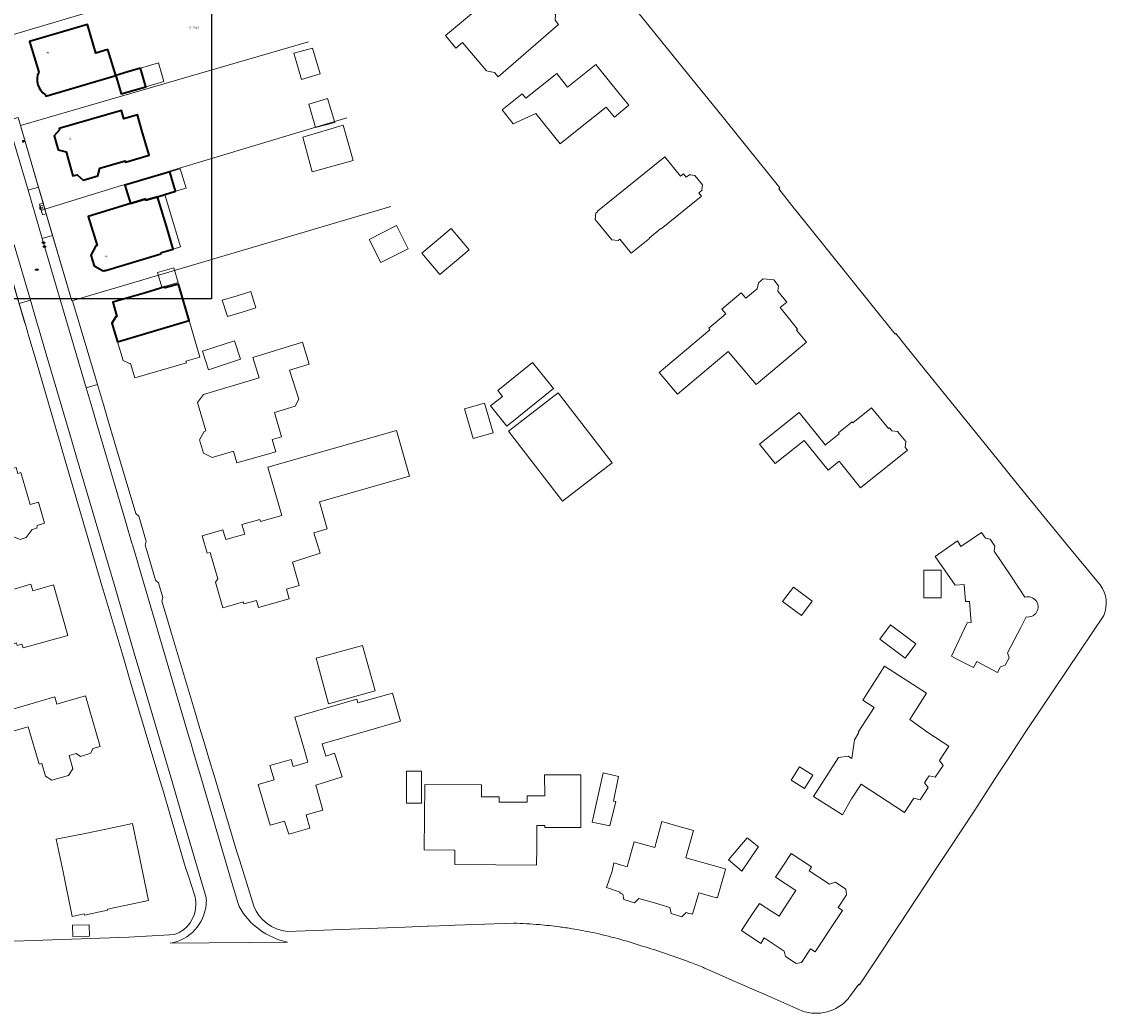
# Model space of a CAD drawing. Header units: metres. Extents: x 183765 to 187731, y 443805 to 446163.
# Tile 41 of 120: x 186868 to 187059, y 444040 to 444214. Entities that reach past the tile are written whole.
import ezdxf
from ezdxf.enums import TextEntityAlignment as Align

# ---------------------------------------------------------------- set-up
doc = ezdxf.new("R2010")
doc.units = ezdxf.units.M
doc.layers.get('0').update_dxf_attribs({"lineweight": 25})
for name, color, linetype, lineweight in [('B-WE-GR-BOOM-S', 253, 'Continuous', 25), ('B-WE-IE-MEUBILAIR-S', 7, 'Continuous', 25), ('B-WE-IE-MEUBILAIR_WEGMEUBILAIR-GV', 7, 'Continuous', 18), ('B-WE-OG-BEBOUWING-GV', 7, 'Continuous', 35), ('B-WE-OG-BEBOUWING-T18', 10, 'Continuous', 18), ('B-WE-OG-BEBOUWING_LUIFEL-GV', 7, 'Continuous', 18), ('B-WE-OG-TERREIN_ERF-GV', 7, 'Continuous', 18), ('B-WE-VH-GESLOTENVERHARDING_ASFALT-GV', 10, 'Continuous', 18), ('B-WE-VH-ONVERHARD_ZAND-GV', 210, 'Continuous', 18), ('B-WE-VH-OPENVERHARDING_BETONSTRAATSTEEN-GV', 90, 'Continuous', 18)]:
    doc.layers.add(name, color=color, linetype=linetype, lineweight=lineweight)
doc.layers.add('B-WE-KG-GRENS_PERCEEL-G', color=7, linetype='Continuous', lineweight=13, true_color=0xa55252)
doc.layers.add('B-WE-KG-GRENS_PERCEEL-S', color=7, linetype='Continuous', lineweight=25, true_color=0xa55252)
doc.styles.add('NLCS-ISO', font='NLCS-ISO.ttf')
doc.styles.add('NLCS-ISO-M200-T18', font='NLCS-ISO.ttf', dxfattribs={"height": 0.36})

# ---------------------------------------------------------------- blocks, each defined once
blk = doc.blocks.new('SIE-MEUBILAIR_PAAL_LICHTMAST-SO')
for points in [[(-0.62, 0), (-1, 0)], [(-0.71, 0.71), (-0.44, 0.44)], [(0, 1), (0, 0.62)], [(0.44, 0.44), (0.71, 0.71)], [(1, 0), (0.62, 0)], [(-0.71, -0.71), (-0.44, -0.44)], [(0, -0.62), (0, -1)], [(0.44, -0.44), (0.71, -0.71)]]:
    blk.add_lwpolyline(points)
blk.add_circle((0, 0), 0.5)
blk = doc.blocks.new('SIE-MEUBILAIR_PUT_RIOOLPUT-SO')
blk.add_ellipse((0, 0), major_axis=(1.25, 0), ratio=0.54)
at = {"style": 'NLCS-ISO'}
blk.add_text('ri', height=0.75, dxfattribs=at).set_placement((-0.04, 0.07), align=Align.MIDDLE_CENTER)
blk = doc.blocks.new('SIE-MEUBILAIR_PUT_KOLK-SO')
blk.add_ellipse((0, 0), major_axis=(1.25, 0), ratio=0.54)
at = {"style": 'NLCS-ISO'}
blk.add_text('klk', height=0.75, dxfattribs=at).set_placement((0.03, 0), align=Align.MIDDLE_CENTER)
blk = doc.blocks.new('SGR-BOOM_GBKN-SO')
at = {"linetype": 'ByBlock', "lineweight": 18}
h = blk.add_hatch(color=0, dxfattribs=at)
h.dxf.hatch_style = 1
edge = h.paths.add_edge_path()
edge.add_arc((0, 0), 0.25, 0, 360)
at = {"color": 0, "linetype": 'ByBlock', "lineweight": 18}
for radius in [2, 0.25]:
    blk.add_circle((0, 0), radius, dxfattribs=at)
at = {"color": 0, "linetype": 'ByBlock', "lineweight": 18, "style": 'NLCS-ISO'}
blk.add_attdef('SOORT', (2.5, 0), '', height=1.5, dxfattribs=at)
blk = doc.blocks.new('SKG-PERCEELNUMMER-SO')
at = {"style": 'NLCS-ISO', "oblique": 10, "flags": 1}
for tag, p in [('GEMEENTECODE', (0, 2.55)), ('PERCEELGROOTTE', (0, -2.45))]:
    blk.add_attdef(tag, text='', height=1.8, dxfattribs=at).set_placement(p, align=Align.MIDDLE_CENTER)
at = {"style": 'NLCS-ISO', "oblique": 10}
blk.add_attdef('SECTIE', text='', height=1.8, dxfattribs=at).set_placement((-0.5, 0), align=Align.MIDDLE_RIGHT)
blk.add_attdef('PERCEELNUMMER', text='', height=1.8, dxfattribs=at).set_placement((0.5, 0), align=Align.MIDDLE_LEFT)

msp = doc.modelspace()

# ---------------------------------------------------------------- linework, layer by layer
msp.add_lwpolyline([(186049.481, 444796.829), (186901.387, 444796.829), (186901.387, 444165.242), (186049.481, 444165.242)], close=True)
at = {"layer": 'B-WE-IE-MEUBILAIR_WEGMEUBILAIR-GV', "flags": 128}
msp.add_lwpolyline([(186871.762, 444182.14), (186871.137, 444181.926), (186871.669, 444180.023), (186872.326, 444180.215)], close=True, dxfattribs=at)
at = {"layer": 'B-WE-KG-GRENS_PERCEEL-G', "flags": 128}
for points in [[(186863.34, 444210.829), (186911.232, 444225.038)], [(186918.489, 444210.49), (186867.771, 444195.77)], [(186872.088, 444181.026), (186884.951, 444185.016), (186889.458, 444186.308), (186894.017, 444187.691), (186925.184, 444197.07)], [(186867.771, 444195.77), (186872.088, 444181.026)], [(186872.088, 444181.026), (186876.803, 444164.925)], [(186932.962, 444181.478), (186876.803, 444164.925)], [(186866.003, 444169.806), (186868.582, 444161.006)]]:
    msp.add_lwpolyline(points, dxfattribs=at)
at = {"layer": 'B-WE-OG-BEBOUWING-GV', "flags": 128}
for points in [[(186883.173, 444209.125), (186881.044, 444208.486), (186879.567, 444213.542), (186875.156, 444212.242), (186869.401, 444210.546), (186870.994, 444205.139)], [(186872.176, 444201.129), (186872.234, 444200.932), (186884.543, 444204.56), (186883.173, 444209.125)]]:
    msp.add_lwpolyline(points, dxfattribs=at)
at = {"layer": 'B-WE-OG-BEBOUWING-GV'}
msp.add_lwpolyline([(186870.994, 444205.139, 0.3633415), (186872.176, 444201.129)], format="xyb", dxfattribs=at)
at = {"layer": 'B-WE-OG-BEBOUWING-GV', "flags": 128}
for points in [[(186888.887, 444205.818), (186886.672, 444205.188), (186884.543, 444204.56), (186885.505, 444201.298), (186889.848, 444202.556)], [(186889.158, 444194.897), (186888.375, 444197.622), (186885.952, 444196.926), (186885.534, 444198.381), (186874.609, 444195.225), (186874.666, 444195.017), (186873.711, 444193.928), (186874.42, 444191.477), (186875.8, 444191.12), (186877.019, 444186.881), (186877.749, 444187.092), (186878.79, 444186.155), (186881.375, 444186.895), (186881.757, 444188.243), (186886.214, 444189.537), (186886.275, 444189.325), (186890.415, 444190.521)], [(186893.183, 444183.612), (186895.07, 444184.175), (186894.052, 444187.593), (186886.164, 444185.243), (186887.128, 444182.009), (186889.691, 444182.782), (186889.764, 444182.804), (186889.821, 444182.611), (186891.896, 444183.229)], [(186891.896, 444183.229), (186889.821, 444182.611), (186889.764, 444182.804), (186889.691, 444182.782), (186887.128, 444182.009), (186879.715, 444179.772), (186881.254, 444174.671), (186881.038, 444174.57), (186880.178, 444172.942), (186880.725, 444171.088), (186882.315, 444170.195), (186882.58, 444170.275), (186882.6, 444170.209), (186892.456, 444173.165), (186892.621, 444173.396), (186894.661, 444174.008), (186893.451, 444178.043)], [(186884.866, 444157.712), (186897.464, 444161.444), (186895.565, 444167.865), (186893.265, 444167.191), (186893.204, 444167.402), (186889.788, 444166.317), (186884.009, 444164.705), (186884.721, 444162.149), (186884.562, 444162.088), (186883.887, 444160.982)]]:
    msp.add_lwpolyline(points, close=True, dxfattribs=at)
at = {"layer": 'B-WE-OG-BEBOUWING_LUIFEL-GV', "flags": 128}
for points in [[(186888.881, 444205.839), (186889.842, 444202.576), (186893.03, 444203.516), (186892.069, 444206.779)], [(186894.052, 444187.593), (186895.07, 444184.175), (186896.916, 444184.725), (186895.898, 444188.143)], [(186893.183, 444183.612), (186891.896, 444183.229), (186893.451, 444178.043), (186894.661, 444174.008), (186895.947, 444174.394)], [(186891.92, 444169.906), (186892.678, 444167.302), (186895.531, 444168.133), (186894.773, 444170.736)]]:
    msp.add_lwpolyline(points, close=True, dxfattribs=at)
at = {"layer": 'B-WE-OG-TERREIN_ERF-GV', "flags": 128}
for points in [[(186953.264, 444218.992), (186956.091, 444221.373), (186956.689, 444220.623), (186957.694, 444220.519), (186961.944, 444215.248), (186961.834, 444214.257), (186962.441, 444213.499), (186951.805, 444204.319), (186951.158, 444205.086), (186949.75, 444205.388), (186945.564, 444210.352), (186944.406, 444209.376), (186942.554, 444211.574), (186952.47, 444219.934)], [(186919.137, 444209.347), (186920.494, 444204.855), (186917.225, 444203.868), (186915.88, 444208.454)], [(186884.543, 444204.56), (186886.672, 444205.188), (186888.887, 444205.818), (186889.848, 444202.556), (186885.505, 444201.298)], [(186962.123, 444204.871), (186964.043, 444202.475), (186969.021, 444206.466), (186973.325, 444201.098), (186974.822, 444199.322), (186972.299, 444197.195), (186970.802, 444198.97), (186966.044, 444195.152), (186962.752, 444192.511), (186958.475, 444197.845), (186954.485, 444196.028), (186952.514, 444198.486), (186956.064, 444201.333), (186956.708, 444200.53)], [(186919.713, 444195.386), (186918.507, 444199.497), (186921.811, 444200.494), (186923.089, 444196.26)], [(186886.275, 444189.325), (186886.214, 444189.537), (186881.757, 444188.243), (186881.375, 444186.895), (186878.79, 444186.155), (186877.749, 444187.092), (186877.019, 444186.881), (186875.8, 444191.12), (186874.42, 444191.477), (186873.711, 444193.928), (186874.666, 444195.017), (186874.609, 444195.225), (186885.534, 444198.381), (186885.952, 444196.926), (186888.375, 444197.622), (186889.158, 444194.897), (186890.415, 444190.521)], [(186924.578, 444195.784), (186926.334, 444189.591), (186919.085, 444187.599), (186917.449, 444193.718)], [(186984.45, 444187.241), (186984.929, 444186.653), (186985.523, 444187.135), (186985.597, 444187.053), (186986.415, 444186.965), (186987.752, 444185.297), (186987.657, 444184.471), (186987.732, 444184.382), (186987.146, 444183.883), (186987.623, 444183.301), (186980.525, 444177.567), (186980.46, 444177.648), (186978.382, 444175.959), (186978.437, 444175.87), (186975.235, 444173.294), (186973.259, 444175.747), (186972.947, 444175.496), (186971.836, 444175.615), (186968.918, 444179.235), (186969.037, 444180.346), (186969.349, 444180.597), (186969.286, 444180.675), (186981.175, 444190.258), (186983.935, 444186.834)], [(186895.07, 444184.175), (186893.183, 444183.612), (186891.896, 444183.229), (186893.451, 444178.043), (186894.661, 444174.008), (186892.621, 444173.396), (186892.456, 444173.165), (186882.6, 444170.209), (186882.58, 444170.275), (186882.315, 444170.195), (186880.725, 444171.088), (186880.178, 444172.942), (186881.038, 444174.57), (186881.254, 444174.671), (186879.715, 444179.772), (186887.128, 444182.009), (186886.164, 444185.243), (186894.052, 444187.593)], [(186931.192, 444171.626), (186929.108, 444175.727), (186933.918, 444178.17), (186936.002, 444174.069)], [(186938.387, 444173.302), (186943.549, 444177.644), (186946.726, 444173.867), (186941.564, 444169.525)], [(186997.38, 444167.048), (186997.611, 444168.076), (186998.442, 444168.78), (187000.303, 444168.577), (187001.127, 444167.557), (187001.03, 444166.637), (187002.608, 444164.694), (187001.412, 444163.723), (187004.489, 444159.909), (187004.325, 444159.778), (187006.049, 444157.636), (186997.227, 444150.171), (186992.282, 444156.015), (186983.389, 444148.49), (186980.171, 444152.292), (186989.063, 444159.819), (186988.898, 444160.083), (186991.867, 444162.595), (186991.172, 444163.417), (186994.603, 444166.319), (186995.402, 444165.374)], [(186884.866, 444157.712), (186883.887, 444160.982), (186884.562, 444162.088), (186884.721, 444162.149), (186884.009, 444164.705), (186889.788, 444166.317), (186893.204, 444167.402), (186893.265, 444167.191), (186895.565, 444167.865), (186897.464, 444161.444), (186899.364, 444155.022), (186896.892, 444154.298), (186896.972, 444154.024), (186887.92, 444151.37), (186887.137, 444153.885), (186886.968, 444153.865), (186885.848, 444154.433)], [(186906.781, 444162.928), (186904.184, 444162.129), (186903.3, 444165.003), (186905.896, 444165.802), (186908.337, 444166.553), (186909.221, 444163.679)], [(186917.401, 444157.615), (186918.57, 444153.784), (186915.129, 444152.735), (186916.748, 444147.635), (186916.097, 444146.379), (186912.46, 444145.246), (186913.728, 444141.009), (186912.088, 444140.518), (186912.703, 444138.329), (186905.871, 444136.41), (186905.288, 444138.483), (186901.487, 444137.345), (186899.999, 444138.132), (186899.292, 444140.482), (186900.114, 444141.949), (186900.417, 444142.047), (186898.927, 444147.004), (186900.01, 444148.418), (186909.777, 444151.341), (186908.676, 444154.953)], [(186906.494, 444154.641), (186900.863, 444152.79), (186899.794, 444156.044), (186905.424, 444157.895)], [(186951.76, 444149.11), (186957.877, 444154.066), (186961.577, 444149.499), (186955.459, 444144.543), (186953.372, 444142.853), (186950.487, 444146.415), (186952.573, 444148.106)], [(186953.641, 444141.995), (186962.411, 444148.742), (186971.909, 444136.395), (186963.139, 444129.648)], [(186950.928, 444141.671), (186947.421, 444140.669), (186945.921, 444145.918), (186949.428, 444146.92)], [(187009.484, 444139.577), (187009.446, 444139.624), (187011.844, 444141.541), (187011.707, 444141.713), (187014.119, 444143.63), (187014.254, 444143.467), (187017.531, 444146.086), (187020.504, 444142.428), (187020.659, 444142.554), (187021.069, 444142.049), (187022.096, 444141.953), (187023.534, 444140.162), (187023.412, 444139.128), (187023.827, 444138.626), (187015.565, 444132.017), (187011.823, 444136.695), (187009.879, 444135.139), (187005.642, 444140.359), (187000.55, 444136.288), (186997.809, 444139.718), (187004.769, 444145.28), (187009.388, 444139.501)], [(186916.822, 444114.819), (186914.588, 444114.176), (186915.069, 444112.505), (186909.676, 444110.953), (186909.31, 444112.223), (186907.112, 444111.59), (186907.01, 444111.943), (186903.397, 444110.902), (186902.094, 444115.43), (186902.483, 444115.991), (186901.139, 444120.661), (186900.613, 444120.51), (186899.732, 444123.569), (186903.411, 444124.628), (186903.903, 444122.919), (186907.233, 444123.878), (186906.747, 444125.565), (186909.888, 444126.469), (186909.997, 444126.09), (186913.742, 444127.169), (186911.324, 444135.631), (186933.963, 444142.099), (186936.256, 444134.073), (186920.422, 444129.549), (186921.729, 444124.828), (186919.414, 444124.118), (186920.518, 444120.517), (186915.632, 444118.953)], [(186852.554, 444130.086), (186856.961, 444131.36), (186856.607, 444132.583), (186863.187, 444134.413), (186867.01, 444135.591), (186867.334, 444134.54), (186867.853, 444134.69), (186869.472, 444129.084), (186870.953, 444129.522), (186872.023, 444125.8), (186870.711, 444125.378), (186870.68, 444124.952), (186869.867, 444124.708), (186868.815, 444123.275), (186867.724, 444122.959), (186866.167, 444123.597), (186857.09, 444120.973), (186855.78, 444125.501), (186856.371, 444125.673), (186856.807, 444126.266), (186856.659, 444126.779), (186855.667, 444126.91), (186853.642, 444126.324)], [(187026.71, 444114.814), (187026.71, 444117.556), (187029.748, 444117.556), (187029.748, 444114.814), (187029.748, 444112.648), (187026.71, 444112.648)], [(186860.33, 444112.408), (186861.281, 444112.68), (186867.862, 444114.561), (186869.627, 444115.065), (186869.957, 444113.911), (186873.582, 444114.947), (186876.118, 444106.073), (186868.245, 444103.853), (186868.052, 444104.526), (186867.235, 444104.293), (186867.098, 444104.774), (186863.809, 444103.834), (186861.498, 444103.174), (186858.97, 444112.019), (186854.07, 444110.619), (186852.971, 444114.465), (186859.23, 444116.254)], [(187001.877, 444112.036), (187003.76, 444114.533), (187007.047, 444112.056), (187005.165, 444109.558)], [(187025.325, 444104.572), (187023.437, 444102.057), (187018.972, 444105.408), (187020.86, 444107.923)], [(186927.99, 444104.288), (186930.179, 444096.287), (186922.006, 444094.051), (186919.817, 444102.052)], [(187024.225, 444091.27), (187027.442, 444089.012), (187031.134, 444086.557), (187029.447, 444084.086), (187030.127, 444083.206), (187028.72, 444081.155), (187027.66, 444081.364), (187027.26, 444080.749), (187026.861, 444080.134), (187027.502, 444079.315), (187026.055, 444077.114), (187024.974, 444077.423), (187023.287, 444074.921), (187015.714, 444079.923), (187014.017, 444077.332), (187012.395, 444074.494), (187007.326, 444077.719), (187011.714, 444084.615), (187013.432, 444084.827), (187014.051, 444084.404), (187014.517, 444087.716), (187015.261, 444088.968), (187015.172, 444089.03), (187017.964, 444093.369), (187015.961, 444094.658), (187019.82, 444100.657), (187027.198, 444095.91)], [(186869.142, 444089.979), (186866.026, 444089.074), (186865.046, 444092.685), (186873.842, 444095.24), (186874.211, 444093.97), (186875.377, 444094.308), (186879.218, 444095.424), (186881.801, 444086.534), (186880.535, 444086.166), (186880.191, 444085.322), (186878.347, 444084.787), (186877.604, 444085.316), (186876.338, 444084.948), (186877.019, 444082.602), (186876.252, 444081.44), (186873.288, 444080.591), (186872.185, 444081.276), (186871.525, 444083.55), (186871.049, 444083.412)], [(186911.687, 444083.169), (186914.572, 444083.991), (186915.407, 444084.229), (186915.765, 444083.032), (186918.346, 444083.752), (186917.674, 444086.064), (186916.038, 444091.69), (186926.946, 444094.862), (186927.131, 444094.224), (186933.227, 444095.893), (186934.65, 444091), (186928.582, 444089.236), (186920.858, 444086.99), (186921.487, 444084.827), (186923.063, 444085.328), (186924.374, 444081.211), (186919.743, 444079.735), (186921.001, 444075.324), (186918.052, 444074.474), (186918.712, 444072.162), (186914.985, 444071.091), (186914.231, 444073.389), (186911.729, 444072.68), (186909.605, 444079.853), (186912.395, 444080.682)], [(187005.704, 444079.118), (187003.369, 444080.604), (187004.855, 444082.939), (187007.19, 444081.453)], [(186935.71, 444076.575), (186935.71, 444082.185), (186938.359, 444082.185), (186938.359, 444076.575)], [(186951.39, 444065.683), (186944.189, 444065.746), (186944.211, 444068.275), (186938.813, 444068.318), (186938.905, 444079.848), (186948.891, 444079.768), (186948.874, 444077.666), (186951.186, 444077.666), (186951.994, 444077.666), (186951.994, 444076.731), (186956.902, 444076.731), (186956.902, 444077.822), (186960.018, 444077.822), (186960.006, 444081.512), (186966.388, 444081.512), (186966.388, 444072.279), (186960.037, 444072.28), (186960.035, 444072.635), (186958.648, 444072.646), (186958.618, 444068.619), (186958.591, 444065.619)], [(186972.97, 444081.272), (186972.136, 444076.903), (186972.513, 444076.843), (186971.5, 444072.554), (186968.382, 444073.209), (186970.317, 444081.865)], [(186979.311, 444059.001), (186976.573, 444059.804), (186975.79, 444059.035), (186973.938, 444059.581), (186973.739, 444060.576), (186973.217, 444060.75), (186973.264, 444060.892), (186970.883, 444061.74), (186971.89, 444064.566), (186972.205, 444066.04), (186974.501, 444065.372), (186975.396, 444068.52), (186975.747, 444069.772), (186979.369, 444068.756), (186980.646, 444073.31), (186983.432, 444072.529), (186986.218, 444071.747), (186984.87, 444066.94), (186991.784, 444065.001), (186991.755, 444064.905), (186991.851, 444064.877), (186990.388, 444059.956), (186990.292, 444059.984), (186990.264, 444059.888), (186987.158, 444060.798), (186986.035, 444057.027), (186985.389, 444057.217), (186985.367, 444057.143), (186984.88, 444057.324), (186984.117, 444056.567), (186982.271, 444057.118), (186982.049, 444058.197)], [(186888.78, 444066.838), (186890.32, 444059.432), (186883.909, 444058.099), (186883.075, 444057.926), (186883.12, 444057.71), (186879.027, 444056.859), (186878.982, 444057.075), (186876.907, 444056.643), (186875.281, 444064.464), (186874.09, 444070.198), (186879.437, 444071.3), (186885.309, 444072.531), (186887.491, 444072.988)], [(186997.601, 444068.873), (186997.397, 444068.575), (186994.674, 444064.59), (186994.219, 444064.983), (186992.336, 444066.609), (186995.643, 444070.44)], [(187010.072, 444054.145), (187009.404, 444053.149), (187007.587, 444050.387), (187006.79, 444050.94), (187005.168, 444048.517), (187004.276, 444048.358), (187002.367, 444049.609), (187002.132, 444050.533), (186998.632, 444052.843), (186998.05, 444051.899), (186994.612, 444054.184), (186996.285, 444056.674), (186997.797, 444058.924), (187000, 444057.482), (187001.236, 444056.673), (187002.718, 444058.938), (187004.2, 444061.202), (187000.639, 444063.533), (187001.896, 444065.453), (187003.367, 444067.701), (187006.979, 444065.337), (187006.535, 444064.678), (187010.147, 444062.314), (187011.169, 444062.669), (187012.985, 444061.41), (187013.136, 444060.42), (187011.638, 444058.179), (187012.429, 444057.66)], [(186879.867, 444055.139), (186879.913, 444053.148), (186876.973, 444053.08), (186876.927, 444055.071)]]:
    msp.add_lwpolyline(points, close=True, dxfattribs=at)
for points in [[(187057.75, 444114.928), (187054.347, 444119.064), (187054.293, 444119.13), (187052.366, 444121.471), (187046.779, 444128.261), (187042.152, 444133.982), (187039.802, 444136.887), (187025.793, 444154.208), (187023.855, 444156.605), (187021.8, 444159.145), (187021.649, 444159.042), (187006.207, 444178.326), (187003.517, 444181.686), (187001.181, 444184.603), (187001.402, 444184.783), (186989.982, 444198.908), (186987.674, 444201.763), (186980.628, 444210.479), (186978.163, 444213.527), (186971.823, 444221.37)], [(186870.994, 444205.139), (186869.401, 444210.546), (186875.156, 444212.242), (186879.567, 444213.542), (186881.044, 444208.486), (186883.173, 444209.125), (186884.543, 444204.56), (186872.234, 444200.932), (186872.176, 444201.129)], [(186867.362, 444197.166), (186870.954, 444184.901), (186871.762, 444182.14), (186872.326, 444180.215)], [(186869.282, 444158.616), (186868.656, 444160.754), (186867.574, 444164.445), (186864.72, 444174.187), (186862.594, 444181.441), (186859.085, 444193.418), (186858.659, 444194.871), (186858.31, 444196.062), (186858.101, 444196.776)], [(186872.326, 444180.215), (186873.449, 444176.379), (186876.803, 444164.925), (186876.924, 444164.932), (186881.332, 444150.174), (186882.374, 444146.685), (186883.241, 444143.783), (186884.351, 444140.068), (186888.101, 444127.514), (186888.63, 444127.033), (186888.686, 444126.835), (186889.781, 444122.987), (186889.882, 444122.633), (186889.726, 444121.939), (186890.007, 444121), (186891.566, 444115.797), (186892.047, 444115.338), (186892.843, 444112.738), (186892.665, 444112.101), (186893.822, 444108.232), (186894.367, 444106.41), (186898.227, 444093.505), (186899.544, 444089.105), (186899.981, 444087.643), (186901.058, 444084.041), (186901.793, 444081.586), (186905.859, 444067.993), (186906.358, 444066.42), (186908.349, 444059.971), (186908.83, 444058.412)], [(186898.401, 444060.459), (186897.364, 444063.698), (186896.74, 444065.401), (186894.05, 444074.68), (186892.923, 444078.568), (186892.661, 444079.472), (186892.129, 444081.185), (186887.168, 444097.845), (186885.833, 444102.327), (186882.343, 444114.049), (186882.229, 444114.432), (186881.232, 444117.833), (186880.828, 444119.213), (186875.666, 444136.832), (186874.367, 444141.264), (186870.364, 444154.925), (186869.282, 444158.616)], [(187044.718, 444109.322), (187043.758, 444107.474), (187041.426, 444102.984), (187041.704, 444102.138), (187041.021, 444100.813), (187040.182, 444100.543), (187039.665, 444099.509), (187036.018, 444101.468), (187035.429, 444100.388), (187032.528, 444101.905), (187031.579, 444102.421), (187034.368, 444108.287), (187035.025, 444108.332), (187034.77, 444112.035), (187034.061, 444112.04), (187033.833, 444114.987), (187032.24, 444114.888), (187028.723, 444119.932), (187032.63, 444122.702), (187033.221, 444121.709), (187036.887, 444124.143), (187037.557, 444123.141), (187038.397, 444122.986), (187039.21, 444121.736), (187039.07, 444120.883), (187042.117, 444116.339)], [(187042.117, 444116.339), (187044.502, 444112.782)], [(187013.655, 444042.475), (187015.269, 444044.738), (187015.421, 444044.575), (187017.959, 444048.497), (187025.402, 444059.772), (187026.995, 444062.185), (187028.887, 444065.051), (187031.235, 444068.607), (187035.544, 444075.134), (187039.933, 444081.894), (187041.409, 444084.166), (187043.124, 444086.808), (187043.131, 444086.819), (187044.682, 444089.138), (187054.273, 444103.479), (187058.355, 444109.583)], [(186914.73, 444054.009), (186935.396, 444054.758), (186939.412, 444054.904), (186939.493, 444054.907), (186943.455, 444055.051), (186944.256, 444055.08), (186954.56, 444055.454)], [(186816.961, 444050.59), (186824.316, 444050.86), (186830.986, 444051.105), (186842.796, 444051.538), (186846.028, 444051.657), (186859.005, 444052.133), (186863.851, 444052.311), (186863.866, 444052.194), (186868.376, 444052.354), (186886.847, 444053.008), (186894.03, 444053.407), (186894.892, 444053.455)], [(186985.283, 444048.684), (186985.496, 444048.603), (186985.709, 444048.522)], [(186988.15, 444047.559), (186990.605, 444046.482), (186992.958, 444045.449), (187000, 444042.359), (187005.257, 444040.022)]]:
    msp.add_lwpolyline(points, dxfattribs=at)
at = {"layer": 'B-WE-OG-TERREIN_ERF-GV'}
for points in [[(186872.176, 444201.129, -0.3633415), (186870.994, 444205.139)], [(187058.355, 444109.583, 0.2740279), (187057.75, 444114.928)], [(187044.502, 444112.782, -1.2693251), (187044.718, 444109.322)], [(186898.665, 444058.791, 0.0755449), (186898.401, 444060.459)], [(186894.892, 444053.455, 0.3213259), (186898.665, 444058.791)], [(186908.83, 444058.412, 0.2754511), (186914.73, 444054.009)], [(186954.56, 444055.454, -0.0141877), (186959.072, 444055.19)], [(186959.072, 444055.19, -0.0113446), (186962.594, 444054.802)], [(186962.594, 444054.802, -0.0069939), (186964.874, 444054.464)], [(186964.874, 444054.464, -0.012042), (186968.509, 444053.782)], [(186968.509, 444053.782, -0.0286908), (186977.174, 444051.419)], [(186977.174, 444051.419, -0.0176842), (186985.283, 444048.684)], [(186985.709, 444048.522, -0.0053077), (186988.15, 444047.559)], [(187005.257, 444040.022, 0.3106837), (187013.442, 444042.214)], [(187013.442, 444042.214, 0.0125298), (187013.655, 444042.475)]]:
    msp.add_lwpolyline(points, format="xyb", dxfattribs=at)
at = {"layer": 'B-WE-VH-GESLOTENVERHARDING_ASFALT-GV', "flags": 128}
for points in [[(186882.342, 444139.476), (186881.246, 444143.195), (186880.392, 444146.093), (186879.363, 444149.585), (186871.627, 444175.846), (186869.118, 444184.363), (186865.506, 444196.623)], [(186866.659, 444174.755), (186869.527, 444165.017), (186870.614, 444161.328), (186871.243, 444159.191), (186872.33, 444155.501), (186876.351, 444141.846), (186877.657, 444137.415), (186883.25, 444118.424), (186884.361, 444114.65), (186887.817, 444102.918), (186889.138, 444098.432), (186894.826, 444079.12), (186895.97, 444075.237), (186899.538, 444063.123), (186900.472, 444059.952)], [(186906.234, 444058.372), (186905.979, 444059.239), (186904.638, 444063.79), (186899.344, 444081.76), (186898.246, 444085.489), (186897.803, 444086.991), (186897.372, 444088.456), (186896.071, 444092.87), (186887.539, 444121.834), (186887.399, 444122.309), (186886.268, 444126.147), (186882.342, 444139.476)], [(186894.113, 444051.917), (186914.771, 444052.121)]]:
    msp.add_lwpolyline(points, dxfattribs=at)
at = {"layer": 'B-WE-VH-GESLOTENVERHARDING_ASFALT-GV'}
for points in [[(186900.472, 444059.952, -0.0367758), (186900.464, 444058.81)], [(186900.464, 444058.81, -0.3437645), (186894.113, 444051.917)], [(186914.771, 444052.121, -0.2176302), (186906.234, 444058.372)]]:
    msp.add_lwpolyline(points, format="xyb", dxfattribs=at)
at = {"layer": 'B-WE-VH-ONVERHARD_ZAND-GV', "flags": 128}
msp.add_lwpolyline([(186871.762, 444182.14), (186871.137, 444181.926), (186871.669, 444180.023), (186872.326, 444180.215)], close=True, dxfattribs=at)
at = {"layer": 'B-WE-VH-OPENVERHARDING_BETONSTRAATSTEEN-GV', "flags": 128}
for points in [[(186867.362, 444197.166), (186865.506, 444196.623), (186869.118, 444184.363), (186870.954, 444184.901)], [(186870.954, 444184.901), (186869.118, 444184.363), (186871.627, 444175.846), (186873.449, 444176.379), (186872.326, 444180.215), (186871.669, 444180.023), (186871.137, 444181.926), (186871.762, 444182.14)], [(186876.924, 444164.932), (186876.803, 444164.925), (186873.449, 444176.379), (186871.627, 444175.846), (186879.363, 444149.585), (186881.332, 444150.174)], [(186866.659, 444174.755), (186864.72, 444174.187), (186867.574, 444164.445), (186869.527, 444165.017)]]:
    msp.add_lwpolyline(points, close=True, dxfattribs=at)

# ---------------------------------------------------------------- block references
at = {"layer": 'B-WE-GR-BOOM-S', "xscale": 0.2, "yscale": 0.2, "zscale": 0.2}
msp.add_blockref('SGR-BOOM_GBKN-SO', (186871.589, 444181.267), dxfattribs=at)
at = {"layer": 'B-WE-IE-MEUBILAIR-S', "xscale": 0.2, "yscale": 0.2, "zscale": 0.2}
for name, p in [('SIE-MEUBILAIR_PAAL_LICHTMAST-SO', (186868.291, 444192.977)), ('SIE-MEUBILAIR_PUT_KOLK-SO', (186871.854, 444175.125)), ('SIE-MEUBILAIR_PUT_KOLK-SO', (186872.027, 444174.455)), ('SIE-MEUBILAIR_PUT_RIOOLPUT-SO', (186870.648, 444170.391))]:
    msp.add_blockref(name, p, dxfattribs=at)
at = {"layer": 'B-WE-KG-GRENS_PERCEEL-S', "xscale": 0.2, "yscale": 0.2, "zscale": 0.2}
msp.add_blockref('SKG-PERCEELNUMMER-SO', (186897.919, 444212.947), dxfattribs=at).add_auto_attribs({'PERCEELNUMMER': '3842', 'SECTIE': 'D'})

# ---------------------------------------------------------------- texts
at = {"layer": 'B-WE-OG-BEBOUWING-T18', "style": 'NLCS-ISO-M200-T18'}
for s, rotation, p in [('10', 16.4, (186872.596, 444208.549)), ('12', 16.2, (186876.467, 444193.397)), ('14', 16.4, (186882.849, 444172.722))]:
    msp.add_text(s, height=0.36, rotation=rotation, dxfattribs=at).set_placement(p, align=Align.MIDDLE)

doc.saveas('drawing.dxf')
